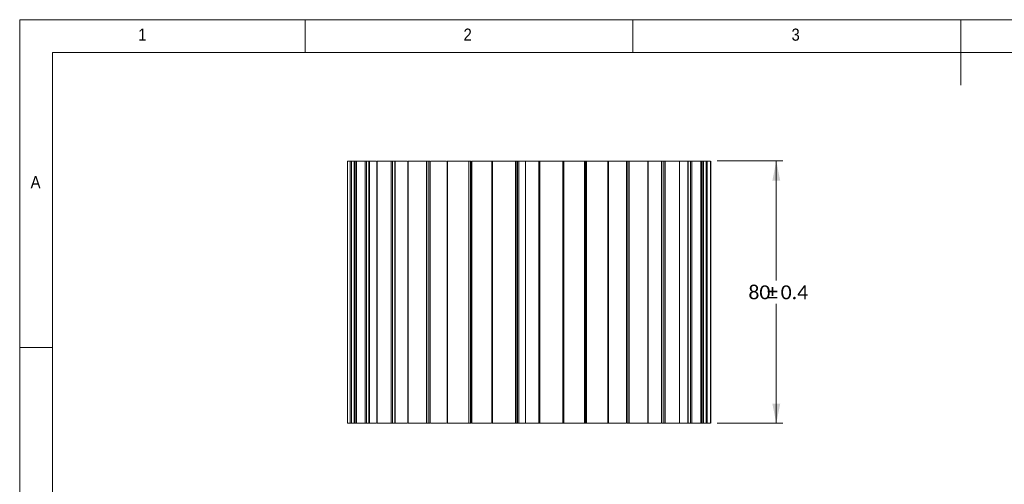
# Model space of a CAD drawing. Header units: millimetres. Extents: x 5 to 292, y 5 to 205.
# Tile 10 of 16: x 5 to 155, y 134 to 205. Entities that reach past the tile are written whole.
import ezdxf

# ---------------------------------------------------------------- set-up
doc = ezdxf.new("R2010")
doc.units = ezdxf.units.MM
doc.linetypes.add('SLD-實線', pattern=[0])
doc.styles.add('SLDTEXTSTYLE0', font='GOTHIC.TTF', dxfattribs={"width": 0.913})
doc.styles.add('SLDTEXTSTYLE3', font='CALIBRI.TTF')
doc.dimstyles.new('SLDDIMSTYLE0', dxfattribs={"dimtxt": 2.116667, "dimasz": 3, "dimexe": 0, "dimexo": 0.0625, "dimgap": 0.529167, "dimtad": 0, "dimtih": 1, "dimtoh": 1, "dimlfac": 2, "dimrnd": 1e-09, "dimzin": 12, "dimdsep": 46, "dimtxsty": 'SLDTEXTSTYLE3', "dimsah": 1, "dimcen": 0.09, "dimadec": 0, "dimazin": 3, "dimtfac": 1, "dimtofl": 0, "dimtmove": 0, "dimatfit": 3, "dimfxl": 0, "dimfrac": 2, "dimtolj": 1, "dimtzin": 12, "dimarcsym": 0})

# ---------------------------------------------------------------- blocks, each defined once
blk = doc.blocks.new('_D_9')
at = {"color": 5, "linetype": 'SLD-實線', "lineweight": 0}
for p, q in [((111.32, 183.45), (121.35, 183.45)), ((120.35, 183.45), (120.35, 165.24)), ((120.35, 143.45), (120.35, 161.66)), ((111.32, 143.45), (121.35, 143.45))]:
    blk.add_line(p, q, dxfattribs=at)
for points in [[(120.35, 183.45), (119.75, 180.45), (120.95, 180.45)], [(120.35, 143.45), (120.95, 146.45), (119.75, 146.45)]]:
    blk.add_solid(points, dxfattribs=at)
at = {"color": 5, "linetype": 'SLD-實線', "lineweight": 0, "char_height": 2.117, "attachment_point": 1, "style": 'SLDTEXTSTYLE3'}
for s, insert in [('80', (116.1, 164.48)), ('%%p', (118.96, 164.48)), ('0.4', (121.02, 164.48))]:
    blk.add_mtext(s, dxfattribs=dict(at, insert=insert))

msp = doc.modelspace()

# ---------------------------------------------------------------- linework, layer by layer
at = {"color": 7, "linetype": 'SLD-實線', "lineweight": 0}
for p, q in [((292, 205), (5, 205)), ((5, 205), (5, 5)), ((48.5, 200), (48.5, 205)), ((98.5, 205), (98.5, 200)), ((148.5, 205), (148.5, 195)), ((287, 200), (10, 200)), ((10, 200), (10, 10)), ((10, 155), (5, 155))]:
    msp.add_line(p, q, dxfattribs=at)
at = {"color": 7, "linetype": 'SLD-實線', "lineweight": 15}
for p, q in [((54.9616, 183.4458), (54.9616, 143.4458)), ((55.3949, 143.4458), (55.3949, 183.4458)), ((55.5816, 143.4458), (55.5816, 183.4458)), ((55.9707, 183.4458), (55.5816, 183.4458)), ((55.9707, 183.4458), (55.9707, 143.4458)), ((56.0957, 143.4452), (56.0957, 183.4464)), ((56.1511, 183.4458), (56.2619, 183.4458)), ((56.3213, 183.4473), (56.3213, 143.4439)), ((56.3277, 183.4458), (56.3277, 143.4458)), ((57.6554, 143.4458), (57.6554, 183.4458)), ((57.8758, 143.4458), (57.8758, 183.4458)), ((58.2517, 183.4458), (57.8758, 183.4458)), ((58.2517, 183.4458), (58.2517, 143.4458)), ((58.3443, 143.4452), (58.3443, 183.4464)), ((58.4042, 183.4458), (59.4075, 183.4458)), ((59.4672, 183.4473), (59.4672, 143.4439)), ((59.4878, 183.4458), (59.4878, 143.4458)), ((61.6195, 143.4458), (61.6195, 183.4458)), ((61.8585, 143.4458), (61.8585, 183.4458)), ((62.1956, 183.4458), (61.8585, 183.4458)), ((62.1956, 183.4458), (62.1956, 143.4458)), ((62.2581, 143.4452), (62.2581, 183.4464)), ((64.1847, 183.4473), (64.1847, 143.4439)), ((64.2266, 183.4458), (64.2266, 143.4458)), ((67.017, 143.4458), (67.017, 183.4458)), ((67.2584, 143.4458), (67.2584, 183.4458)), ((67.5336, 183.4458), (67.2584, 183.4458)), ((67.5336, 183.4458), (67.5336, 143.4458)), ((67.5702, 143.4452), (67.5702, 183.4464)), ((70.1523, 183.4473), (70.1523, 143.4439)), ((70.2212, 183.4458), (70.2212, 143.4458)), ((73.4801, 143.4458), (73.4801, 183.4458)), ((73.7075, 143.4458), (73.7075, 183.4458)), ((73.9021, 183.4458), (73.7075, 183.4458)), ((73.9021, 183.4458), (73.9021, 143.4458)), ((73.9188, 143.4452), (73.9188, 183.4464)), ((76.9633, 183.4473), (76.9633, 143.4439)), ((77.0631, 183.4458), (77.0631, 143.4458)), ((80.5684, 143.4458), (80.5684, 183.4458)), ((80.7662, 143.4458), (80.7662, 183.4458)), ((80.8669, 183.4458), (80.7662, 183.4458)), ((80.8669, 183.4458), (80.8669, 143.4458)), ((80.8712, 143.4443), (80.8712, 183.4473)), ((81.1206, 183.4458), (80.9311, 183.4458)), ((81.1206, 143.4458), (81.1206, 183.4458)), ((82.1035, 183.4458), (82.1035, 143.4458)), ((84.1535, 183.4458), (84.1535, 143.4458)), ((84.2859, 183.4458), (84.2859, 143.4458)), ((87.7988, 143.4458), (87.7988, 183.4458)), ((87.9535, 143.4458), (87.9535, 183.4458)), ((88.3438, 183.4458), (88.3438, 183.4473)), ((91.1203, 183.4478), (91.1203, 143.444)), ((91.1222, 183.4458), (91.1245, 183.4458)), ((91.1245, 143.4458), (91.1245, 183.4458)), ((91.2373, 183.4458), (91.1245, 183.4458)), ((91.2373, 183.4458), (91.2373, 143.4458)), ((91.3975, 183.4458), (91.3975, 143.4458)), ((94.6785, 183.4458), (91.3975, 183.4458)), ((94.6785, 143.4458), (94.6785, 183.4458)), ((94.7862, 143.4445), (94.7862, 183.4471)), ((97.4258, 183.4458), (94.8251, 183.4458)), ((97.5015, 183.4478), (97.5015, 143.4439)), ((97.5183, 143.4458), (97.5183, 183.4458)), ((97.7361, 183.4458), (97.5183, 183.4458)), ((97.7361, 183.4458), (97.7361, 143.4458)), ((97.9132, 183.4458), (97.9132, 143.4458)), ((100.7388, 183.4458), (97.9132, 183.4458)), ((100.7388, 143.4458), (100.7388, 183.4458)), ((100.8049, 143.4445), (100.8049, 183.4472)), ((102.7948, 183.4458), (100.858, 183.4458)), ((102.8624, 183.4478), (102.8624, 143.4439)), ((102.899, 143.4458), (102.899, 183.4458)), ((103.2071, 183.4458), (102.899, 183.4458)), ((103.2071, 183.4458), (103.2071, 143.4458)), ((103.3889, 183.4458), (103.3889, 143.4458)), ((105.5664, 183.4458), (103.3889, 183.4458)), ((105.5664, 143.4458), (105.5664, 183.4458)), ((105.5996, 143.4442), (105.5996, 183.4471)), ((106.7872, 183.4458), (105.6531, 183.4458)), ((106.8375, 183.4478), (106.8375, 143.4439)), ((106.9, 143.4458), (106.9, 183.4458)), ((107.2774, 183.4458), (106.9, 183.4458)), ((107.2774, 183.4458), (107.2774, 143.4458)), ((107.4516, 183.4458), (107.4516, 143.4458)), ((108.8328, 183.4458), (107.4516, 183.4458)), ((108.8328, 143.4458), (108.8328, 183.4458)), ((108.8435, 143.4445), (108.8435, 183.4471)), ((108.9482, 183.4458), (108.8931, 183.4458)), ((108.9482, 143.4458), (108.9482, 183.4458)), ((109.156, 183.4478), (109.156, 143.444)), ((109.2487, 183.4458), (109.2487, 143.4458)), ((109.6696, 183.4458), (109.2487, 183.4458)), ((109.6696, 183.4458), (109.6696, 143.4458)), ((109.8244, 183.4458), (109.8244, 143.4458)), ((110.3151, 143.4458), (110.3151, 183.4458)), ((110.3455, 183.4458), (110.3455, 143.4458)), ((54.9616, 143.4458), (55.3949, 143.4458)), ((55.5816, 143.4458), (55.9707, 143.4458)), ((56.1511, 143.4458), (56.2589, 143.4458)), ((56.3277, 143.4458), (57.6554, 143.4458)), ((57.8758, 143.4458), (58.2517, 143.4458)), ((58.3923, 143.4458), (59.3917, 143.4458)), ((59.4878, 143.4458), (61.6195, 143.4458)), ((61.8585, 143.4458), (62.1956, 143.4458)), ((62.295, 143.4458), (64.1066, 143.4458)), ((64.2266, 143.4458), (67.017, 143.4458)), ((67.2584, 143.4458), (67.5336, 143.4458)), ((67.6293, 143.4458), (70.0685, 143.4458)), ((70.2212, 143.4458), (73.4801, 143.4458)), ((73.7075, 143.4458), (73.9021, 143.4458)), ((73.9606, 143.4458), (76.8844, 143.4458)), ((77.0631, 143.4458), (80.5684, 143.4458)), ((80.7662, 143.4458), (80.8669, 143.4458)), ((80.9011, 143.4458), (81.1206, 143.4458)), ((81.1206, 143.4458), (82.1035, 143.4458)), ((82.1035, 143.4458), (84.0852, 143.4458)), ((84.2859, 143.4458), (87.7988, 143.4458)), ((87.9919, 143.4458), (91.0396, 143.4458)), ((91.1222, 143.4458), (91.1245, 143.4458)), ((91.1245, 143.4458), (91.2373, 143.4458)), ((91.3975, 143.4458), (94.6785, 143.4458)), ((94.8271, 143.4458), (97.4302, 143.4458)), ((97.5183, 143.4458), (97.7361, 143.4458)), ((97.9132, 143.4458), (100.7388, 143.4458)), ((100.8511, 143.4458), (102.8021, 143.4458)), ((102.899, 143.4458), (103.2071, 143.4458)), ((103.3889, 143.4458), (105.5664, 143.4458)), ((105.6536, 143.4458), (106.7872, 143.4458)), ((106.9, 143.4458), (107.2774, 143.4458)), ((107.4516, 143.4458), (108.8328, 143.4458)), ((108.8931, 143.4458), (108.9482, 143.4458)), ((108.9858, 143.4439), (108.9858, 143.4458)), ((109.2487, 143.4458), (109.6696, 143.4458)), ((109.8244, 143.4458), (110.3151, 143.4458))]:
    msp.add_line(p, q, dxfattribs=at)
for points in [[(54.9616, 183.4458), (55.0311, 183.4458), (55.1759, 183.4458), (55.3949, 183.4458)], [(56.3277, 183.4458), (56.6998, 183.4458), (57.1436, 183.4458), (57.6554, 183.4458)], [(59.4878, 183.4458), (60.1373, 183.4458), (60.8497, 183.4458), (61.6195, 183.4458)], [(64.2266, 183.4458), (65.1091, 183.4458), (66.0418, 183.4458), (67.017, 183.4458)], [(70.2212, 183.4458), (71.2767, 183.4458), (72.3659, 183.4458), (73.4801, 183.4458)], [(77.0631, 183.4458), (78.2195, 183.4458), (79.3911, 183.4458), (80.5684, 183.4458)], [(84.2859, 183.4458), (85.4645, 183.4458), (86.6386, 183.4458), (87.7988, 183.4458)], [(109.8244, 183.4458), (110.0623, 183.4458), (110.2263, 183.4458), (110.3151, 183.4458)]]:
    msp.add_open_spline(points, degree=3, dxfattribs=at)
for points, knots in [([(55.3949, 183.4458), (55.3974, 183.4458), (55.4025, 183.4458), (55.4168, 183.4458), (55.436, 183.4458), (55.4597, 183.4458), (55.4876, 183.4458), (55.5179, 183.4458), (55.5496, 183.4458), (55.5709, 183.4458), (55.5816, 183.4458)], [0, 0, 0, 0, 0.12639501, 0.24930927, 0.37261883, 0.50016368, 0.62748411, 0.75776487, 0.87816296, 1, 1, 1, 1]), ([(55.9707, 183.4458), (55.9768, 183.4458), (55.989, 183.4458), (56.007, 183.4458), (56.0355, 183.4458), (56.0705, 183.4458), (56.0914, 183.4458), (56.0971, 183.4458), (56.0947, 183.4458), (56.0934, 183.4458)], [0, 0, 0, 0, 0.08328624, 0.16633702, 0.25094911, 0.50010145, 0.74925379, 0.87389388, 1, 1, 1, 1]), ([(56.3219, 183.4458), (56.3218, 183.4458), (56.3215, 183.4458), (56.3253, 183.4458), (56.3277, 183.4458)], [0, 0, 0, 0, 0.364812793, 1, 1, 1, 1]), ([(57.6554, 183.4458), (57.6606, 183.4458), (57.671, 183.4458), (57.6925, 183.4458), (57.7179, 183.4458), (57.7469, 183.4458), (57.7788, 183.4458), (57.8117, 183.4458), (57.8445, 183.4458), (57.8653, 183.4458), (57.8758, 183.4458)], [0, 0, 0, 0, 0.12639501, 0.24930927, 0.37261883, 0.50016368, 0.62748411, 0.75776487, 0.87816296, 1, 1, 1, 1]), ([(58.2517, 183.4458), (58.2604, 183.4458), (58.2778, 183.4458), (58.3007, 183.4458), (58.3198, 183.4458), (58.3339, 183.4458), (58.3428, 183.4458), (58.3437, 183.4458), (58.3442, 183.4458)], [0, 0, 0, 0, 0.16828761, 0.33657434, 0.50486252, 0.67315262, 0.84144249, 1, 1, 1, 1]), ([(61.6195, 183.4458), (61.6271, 183.4458), (61.6421, 183.4458), (61.6693, 183.4458), (61.6993, 183.4458), (61.7315, 183.4458), (61.7653, 183.4458), (61.7984, 183.4458), (61.8301, 183.4458), (61.849, 183.4458), (61.8585, 183.4458)], [0, 0, 0, 0, 0.12639501, 0.24930927, 0.37261883, 0.50016368, 0.62748411, 0.75776487, 0.87816296, 1, 1, 1, 1]), ([(62.1956, 183.4458), (62.2032, 183.4458), (62.2185, 183.4458), (62.2366, 183.4458), (62.2497, 183.4458), (62.2571, 183.4458), (62.2574, 183.4458), (62.2575, 183.4458)], [0, 0, 0, 0, 0.21034275, 0.42070382, 0.63104261, 0.8413964, 1, 1, 1, 1]), ([(62.3175, 183.4458), (62.6484, 183.4458), (63.2182, 183.4458), (63.8569, 183.4458), (64.1247, 183.4458)], [0, 0, 0, 0, 0.58070416, 1, 1, 1, 1]), ([(67.017, 183.4458), (67.0264, 183.4458), (67.0451, 183.4458), (67.0761, 183.4458), (67.1086, 183.4458), (67.1419, 183.4458), (67.1752, 183.4458), (67.2063, 183.4458), (67.2348, 183.4458), (67.2505, 183.4458), (67.2584, 183.4458)], [0, 0, 0, 0, 0.12639501, 0.24930927, 0.37261883, 0.50016368, 0.62748411, 0.75776487, 0.87816296, 1, 1, 1, 1]), ([(67.6295, 183.4458), (68.128, 183.4458), (68.8861, 183.4458), (69.7849, 183.4458), (70.0927, 183.4458)], [0, 0, 0, 0, 0.657553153, 1, 1, 1, 1]), ([(70.1529, 183.4458), (70.1527, 183.4458), (70.1522, 183.4458), (70.1569, 183.4458), (70.1664, 183.4458), (70.1809, 183.4458), (70.1991, 183.4458), (70.2139, 183.4458), (70.2212, 183.4458)], [0, 0, 0, 0, 0.07911993, 0.26329558, 0.44747015, 0.63164958, 0.81582477, 1, 1, 1, 1]), ([(73.4801, 183.4458), (73.4907, 183.4458), (73.5117, 183.4458), (73.5445, 183.4458), (73.5772, 183.4458), (73.6093, 183.4458), (73.64, 183.4458), (73.6669, 183.4458), (73.6902, 183.4458), (73.7017, 183.4458), (73.7075, 183.4458)], [0, 0, 0, 0, 0.12639501, 0.24930927, 0.37261883, 0.50016368, 0.62748411, 0.75776487, 0.87816296, 1, 1, 1, 1]), ([(73.9784, 183.4458), (74.2325, 183.4458), (74.8293, 183.4458), (75.8138, 183.4458), (76.6097, 183.4458), (76.9038, 183.4458)], [0, 0, 0, 0, 0.31852721, 0.74825063, 1, 1, 1, 1]), ([(76.9638, 183.4458), (76.9638, 183.4458), (76.9639, 183.4458), (76.9701, 183.4458), (76.9811, 183.4458), (76.9968, 183.4458), (77.0161, 183.4458), (77.0384, 183.4458), (77.0549, 183.4458), (77.0631, 183.4458)], [0, 0, 0, 0, 0.106494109, 0.255418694, 0.404331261, 0.553252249, 0.702166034, 0.851082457, 1, 1, 1, 1]), ([(80.5684, 183.4458), (80.5795, 183.4458), (80.6014, 183.4458), (80.6337, 183.4458), (80.6645, 183.4458), (80.6931, 183.4458), (80.719, 183.4458), (80.74, 183.4458), (80.7565, 183.4458), (80.763, 183.4458), (80.7662, 183.4458)], [0, 0, 0, 0, 0.12639501, 0.24930927, 0.37261883, 0.50016368, 0.62748411, 0.75776487, 0.87816296, 1, 1, 1, 1]), ([(80.8707, 183.4458), (80.8709, 183.4458), (80.8718, 183.4458), (80.8692, 183.4458), (80.8669, 183.4458)], [0, 0, 0, 0, 0.15390999, 1, 1, 1, 1]), ([(81.1206, 183.4458), (81.1247, 183.4458), (81.1329, 183.4458), (81.1497, 183.4458), (81.1697, 183.4458), (81.2019, 183.4458), (81.2515, 183.4458), (81.3241, 183.4458), (81.4062, 183.4458), (81.5207, 183.4458), (81.6702, 183.4458), (81.8424, 183.4458), (81.9635, 183.4458), (82.0366, 183.4458), (82.0752, 183.4458), (82.0993, 183.4458), (82.1021, 183.4458), (82.1035, 183.4458)], [0, 0, 0, 0, 0.03035661, 0.06050597, 0.09067914, 0.12110667, 0.18568991, 0.25045898, 0.31504211, 0.37981113, 0.50034028, 0.62086942, 0.74965282, 0.81423596, 0.87900498, 0.93945512, 1, 1, 1, 1]), ([(84.0935, 183.4458), (83.9083, 183.4458), (83.4432, 183.4458), (82.8975, 183.4458), (82.4396, 183.4458), (82.1566, 183.4458), (82.1212, 183.4458), (82.1035, 183.4458)], [0, 0, 0, 0, 0.14197791, 0.35648337, 0.57098899, 0.78549445, 1, 1, 1, 1]), ([(84.1535, 183.4458), (84.154, 183.4458), (84.1549, 183.4458), (84.1626, 183.4458), (84.1751, 183.4458), (84.192, 183.4458), (84.2124, 183.4458), (84.2354, 183.4458), (84.2603, 183.4458), (84.2773, 183.4458), (84.2859, 183.4458)], [0, 0, 0, 0, 0.12726956, 0.24945042, 0.37200878, 0.50036258, 0.62382333, 0.75016445, 0.87435576, 1, 1, 1, 1]), ([(87.7988, 183.4458), (87.8096, 183.4458), (87.8309, 183.4458), (87.8605, 183.4458), (87.8872, 183.4458), (87.9105, 183.4458), (87.9299, 183.4458), (87.9435, 183.4458), (87.9521, 183.4458), (87.953, 183.4458), (87.9535, 183.4458)], [0, 0, 0, 0, 0.12639501, 0.24930927, 0.37261883, 0.50016368, 0.62748411, 0.75776487, 0.87816296, 1, 1, 1, 1]), ([(91.0621, 183.4458), (90.8934, 183.4458), (90.1927, 183.4458), (89.1583, 183.4458), (88.3778, 183.4458), (88.0136, 183.4458)], [0, 0, 0, 0, 0.14463579, 0.60084418, 1, 1, 1, 1]), ([(91.2373, 183.4458), (91.24, 183.4458), (91.2452, 183.4458), (91.259, 183.4458), (91.2768, 183.4458), (91.2981, 183.4458), (91.3219, 183.4458), (91.347, 183.4458), (91.3728, 183.4458), (91.3892, 183.4458), (91.3975, 183.4458)], [0, 0, 0, 0, 0.12726956, 0.249450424, 0.372008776, 0.50036258, 0.62382333, 0.75016445, 0.874355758, 1, 1, 1, 1]), ([(94.6785, 183.4458), (94.6974, 183.4458), (94.7352, 183.4458), (94.771, 183.4458), (94.7879, 183.4458), (94.7847, 183.4458), (94.7841, 183.4458)], [0, 0, 0, 0, 0.30839817, 0.61679471, 0.92519586, 1, 1, 1, 1]), ([(97.7361, 183.4458), (97.7409, 183.4458), (97.7501, 183.4458), (97.7689, 183.4458), (97.7909, 183.4458), (97.8151, 183.4458), (97.8407, 183.4458), (97.8661, 183.4458), (97.8911, 183.4458), (97.9058, 183.4458), (97.9132, 183.4458)], [0, 0, 0, 0, 0.12726956, 0.249450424, 0.372008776, 0.50036258, 0.62382333, 0.75016445, 0.874355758, 1, 1, 1, 1]), ([(100.7388, 183.4458), (100.7537, 183.4458), (100.7836, 183.4458), (100.8043, 183.4458), (100.8026, 183.4458), (100.8021, 183.4458)], [0, 0, 0, 0, 0.40210469, 0.80422094, 1, 1, 1, 1]), ([(103.2071, 183.4458), (103.2135, 183.4458), (103.2262, 183.4458), (103.2488, 183.4458), (103.2734, 183.4458), (103.2989, 183.4458), (103.3245, 183.4458), (103.3486, 183.4458), (103.3709, 183.4458), (103.3829, 183.4458), (103.3889, 183.4458)], [0, 0, 0, 0, 0.12726956, 0.24945042, 0.37200878, 0.50036258, 0.62382333, 0.75016445, 0.87435576, 1, 1, 1, 1]), ([(106.8391, 183.4458), (106.8395, 183.4458), (106.8405, 183.4458), (106.862, 183.4458), (106.8873, 183.4458), (106.9, 183.4458)], [0, 0, 0, 0, 0.27886214, 0.63943604, 1, 1, 1, 1]), ([(107.2774, 183.4458), (107.2851, 183.4458), (107.3002, 183.4458), (107.3251, 183.4458), (107.3506, 183.4458), (107.3757, 183.4458), (107.3996, 183.4458), (107.4207, 183.4458), (107.4389, 183.4458), (107.4474, 183.4458), (107.4516, 183.4458)], [0, 0, 0, 0, 0.12726956, 0.24945042, 0.37200878, 0.50036258, 0.62382333, 0.75016445, 0.87435576, 1, 1, 1, 1]), ([(108.9482, 183.4458), (108.9673, 183.4458), (109.0056, 183.4458), (109.0574, 183.4458), (109.0861, 183.4458), (109.0979, 183.4458)], [0, 0, 0, 0, 0.37119492, 0.7423923, 1, 1, 1, 1]), ([(109.1586, 183.4458), (109.1522, 183.4458), (109.1581, 183.4458), (109.1912, 183.4458), (109.2183, 183.4458), (109.2487, 183.4458)], [0, 0, 0, 0, 0.5, 0.5, 1, 1, 1, 1]), ([(109.6696, 183.4458), (109.6781, 183.4458), (109.6947, 183.4458), (109.7202, 183.4458), (109.7448, 183.4458), (109.7677, 183.4458), (109.7883, 183.4458), (109.8049, 183.4458), (109.8178, 183.4458), (109.8222, 183.4458), (109.8244, 183.4458)], [0, 0, 0, 0, 0.12726956, 0.24945042, 0.37200878, 0.50036258, 0.62382333, 0.75016445, 0.87435576, 1, 1, 1, 1]), ([(55.5816, 143.4458), (55.5378, 143.4458), (55.4941, 143.4458), (55.4266, 143.4458), (55.403, 143.4458), (55.3949, 143.4458)], [0, 0, 0, 0, 0.5, 0.5, 1, 1, 1, 1]), ([(56.0934, 143.4458), (56.1004, 143.4458), (56.0905, 143.4458), (56.0438, 143.4458), (56.0075, 143.4458), (55.9707, 143.4458)], [0, 0, 0, 0, 0.5, 0.5, 1, 1, 1, 1]), ([(56.3219, 143.4458), (56.3218, 143.4458), (56.3215, 143.4458), (56.3253, 143.4458), (56.3277, 143.4458)], [0, 0, 0, 0, 0.364812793, 1, 1, 1, 1]), ([(57.8758, 143.4458), (57.8334, 143.4458), (57.7872, 143.4458), (57.7075, 143.4458), (57.6744, 143.4458), (57.6554, 143.4458)], [0, 0, 0, 0, 0.5, 0.5, 1, 1, 1, 1]), ([(58.2517, 143.4458), (58.2604, 143.4458), (58.2778, 143.4458), (58.3007, 143.4458), (58.3198, 143.4458), (58.3339, 143.4458), (58.3428, 143.4458), (58.3437, 143.4458), (58.3442, 143.4458)], [0, 0, 0, 0, 0.16828761, 0.33657434, 0.50486252, 0.67315262, 0.84144249, 1, 1, 1, 1]), ([(61.8585, 143.4458), (61.8206, 143.4458), (61.7749, 143.4458), (61.6885, 143.4458), (61.648, 143.4458), (61.6195, 143.4458)], [0, 0, 0, 0, 0.5, 0.5, 1, 1, 1, 1]), ([(62.1956, 143.4458), (62.2032, 143.4458), (62.2185, 143.4458), (62.2366, 143.4458), (62.2497, 143.4458), (62.2571, 143.4458), (62.2574, 143.4458), (62.2575, 143.4458)], [0, 0, 0, 0, 0.21034275, 0.42070382, 0.63104261, 0.8413964, 1, 1, 1, 1]), ([(67.2584, 143.4458), (67.2274, 143.4458), (67.1854, 143.4458), (67.0981, 143.4458), (67.0532, 143.4458), (67.017, 143.4458)], [0, 0, 0, 0, 0.5, 0.5, 1, 1, 1, 1]), ([(70.1529, 143.4458), (70.1527, 143.4458), (70.1522, 143.4458), (70.1569, 143.4458), (70.1664, 143.4458), (70.1809, 143.4458), (70.1991, 143.4458), (70.2139, 143.4458), (70.2212, 143.4458)], [0, 0, 0, 0, 0.07911993, 0.26329558, 0.44747015, 0.63164958, 0.81582477, 1, 1, 1, 1]), ([(73.7075, 143.4458), (73.6856, 143.4458), (73.6501, 143.4458), (73.5679, 143.4458), (73.5215, 143.4458), (73.4801, 143.4458)], [0, 0, 0, 0, 0.5, 0.5, 1, 1, 1, 1]), ([(76.9638, 143.4458), (76.9638, 143.4458), (76.9639, 143.4458), (76.9701, 143.4458), (76.9811, 143.4458), (76.9968, 143.4458), (77.0161, 143.4458), (77.0384, 143.4458), (77.0549, 143.4458), (77.0631, 143.4458)], [0, 0, 0, 0, 0.106494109, 0.255418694, 0.404331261, 0.553252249, 0.702166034, 0.851082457, 1, 1, 1, 1]), ([(80.7662, 143.4458), (80.7549, 143.4458), (80.7283, 143.4458), (80.6568, 143.4458), (80.6121, 143.4458), (80.5684, 143.4458)], [0, 0, 0, 0, 0.5, 0.5, 1, 1, 1, 1]), ([(80.8669, 143.4458), (80.8692, 143.4458), (80.8718, 143.4458), (80.8709, 143.4458), (80.8707, 143.4458)], [0, 0, 0, 0, 0.84609001, 1, 1, 1, 1]), ([(84.2859, 143.4458), (84.252, 143.4458), (84.2175, 143.4458), (84.1681, 143.4458), (84.1535, 143.4458), (84.1535, 143.4458)], [0, 0, 0, 0, 0.5, 0.5, 1, 1, 1, 1]), ([(87.9535, 143.4458), (87.9535, 143.4458), (87.9378, 143.4458), (87.8818, 143.4458), (87.8419, 143.4458), (87.7988, 143.4458)], [0, 0, 0, 0, 0.5, 0.5, 1, 1, 1, 1]), ([(91.3975, 143.4458), (91.3652, 143.4458), (91.3287, 143.4458), (91.2689, 143.4458), (91.2461, 143.4458), (91.2373, 143.4458)], [0, 0, 0, 0, 0.5, 0.5, 1, 1, 1, 1]), ([(94.6785, 143.4458), (94.6974, 143.4458), (94.7352, 143.4458), (94.771, 143.4458), (94.7879, 143.4458), (94.7847, 143.4458), (94.7841, 143.4458)], [0, 0, 0, 0, 0.30839817, 0.61679471, 0.92519586, 1, 1, 1, 1]), ([(97.9132, 143.4458), (97.8848, 143.4458), (97.8487, 143.4458), (97.7826, 143.4458), (97.7531, 143.4458), (97.7361, 143.4458)], [0, 0, 0, 0, 0.5, 0.5, 1, 1, 1, 1]), ([(100.7388, 143.4458), (100.7537, 143.4458), (100.7836, 143.4458), (100.8043, 143.4458), (100.8026, 143.4458), (100.8021, 143.4458)], [0, 0, 0, 0, 0.40210469, 0.80422094, 1, 1, 1, 1]), ([(103.3889, 143.4458), (103.3664, 143.4458), (103.3331, 143.4458), (103.2652, 143.4458), (103.2311, 143.4458), (103.2071, 143.4458)], [0, 0, 0, 0, 0.5, 0.5, 1, 1, 1, 1]), ([(106.8391, 143.4458), (106.8395, 143.4458), (106.8405, 143.4458), (106.862, 143.4458), (106.8873, 143.4458), (106.9, 143.4458)], [0, 0, 0, 0, 0.27886214, 0.63943604, 1, 1, 1, 1]), ([(107.4516, 143.4458), (107.4364, 143.4458), (107.4083, 143.4458), (107.3433, 143.4458), (107.3068, 143.4458), (107.2774, 143.4458)], [0, 0, 0, 0, 0.5, 0.5, 1, 1, 1, 1]), ([(109.0979, 143.4458), (109.0861, 143.4458), (109.0574, 143.4458), (109.0056, 143.4458), (108.9673, 143.4458), (108.9482, 143.4458)], [0, 0, 0, 0, 0.2576077, 0.62880508, 1, 1, 1, 1]), ([(109.2487, 143.4458), (109.2183, 143.4458), (109.1912, 143.4458), (109.1581, 143.4458), (109.1522, 143.4458), (109.1586, 143.4458)], [0, 0, 0, 0, 0.5, 0.5, 1, 1, 1, 1]), ([(109.8244, 143.4458), (109.8175, 143.4458), (109.7965, 143.4458), (109.7387, 143.4458), (109.7024, 143.4458), (109.6696, 143.4458)], [0, 0, 0, 0, 0.5, 0.5, 1, 1, 1, 1])]:
    msp.add_open_spline(points, degree=3, knots=knots, dxfattribs=at)

# ---------------------------------------------------------------- texts
at = {"color": 7, "linetype": 'Continuous', "lineweight": 0, "char_height": 1.8521, "attachment_point": 1, "style": 'SLDTEXTSTYLE0'}
for s, insert in [('1', (23.0833, 203.6463)), ('2', (72.6667, 203.6463)), ('3', (122.6667, 203.6463)), ('A', (6.6667, 181.1463))]:
    msp.add_mtext(s, dxfattribs=dict(at, insert=insert))

# ---------------------------------------------------------------- dimensions: what is measured, and where the dimension line sits
at = {"color": 5, "linetype": 'SLD-實線', "lineweight": 0}
dim = msp.add_linear_dim(base=(120.3476, 183.4458), p1=(110.3156, 143.4458), p2=(110.3151, 183.4458), angle=90, text='<>%%p0.4', dimstyle='SLDDIMSTYLE0', dxfattribs=at)
dim.commit()
dim.dimension.update_dxf_attribs({"geometry": '_D_9', "text_midpoint": (120.3476, 163.4458), "dimtype": 160})

doc.saveas('drawing.dxf')
